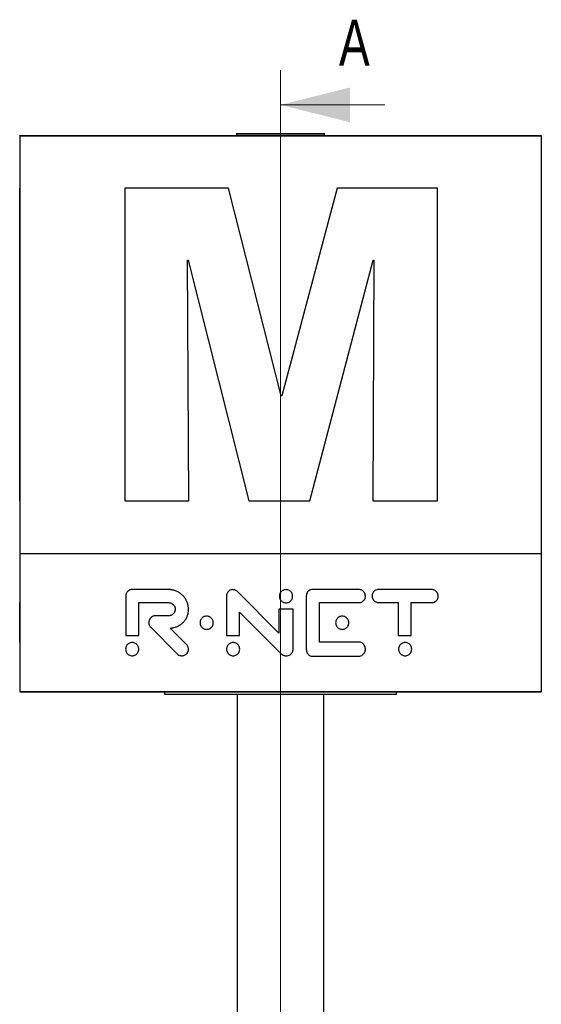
# Model space of a CAD drawing. Header units: millimetres. Extents: x 7 to 203, y 7 to 289.
# Tile 5 of 7: x 99 to 129, y 148 to 205. Entities that reach past the tile are written whole.
import ezdxf

# ---------------------------------------------------------------- set-up
doc = ezdxf.new("R2010")
doc.units = ezdxf.units.MM
doc.styles.add('SLDTEXTSTYLE1', font='TXT', dxfattribs={"width": 0.75})

msp = doc.modelspace()

# ---------------------------------------------------------------- linework, layer by layer
at = {"color": 7, "linetype": 'Continuous', "lineweight": 18}
for p, q in [((113.76803, 40.75358), (113.76803, 202.20633)), ((119.76803, 200.20633), (113.76803, 200.20633))]:
    msp.add_line(p, q, dxfattribs=at)
at = {"color": 7, "linetype": 'Continuous', "lineweight": 25}
for p, q in [((98.76803, 198.44289), (128.76803, 198.44289)), ((98.76803, 198.44289), (98.76803, 198.43955)), ((98.76803, 198.43955), (128.76803, 198.43955)), ((98.77136, 198.43622), (98.76803, 198.43955)), ((98.77136, 198.43622), (98.77136, 174.40716)), ((98.77136, 198.43622), (128.7647, 198.43622)), ((111.22803, 198.55955), (111.22803, 198.45955)), ((111.22803, 198.55955), (116.30803, 198.55955)), ((111.22803, 198.45955), (116.30803, 198.45955)), ((111.26803, 198.45955), (111.26803, 198.44289)), ((116.26803, 198.44289), (116.26803, 198.45955)), ((116.30803, 198.45955), (116.30803, 198.55955)), ((128.76803, 198.43955), (128.7647, 198.43622)), ((128.7647, 198.43622), (128.7647, 174.40716)), ((128.76803, 198.44289), (128.76803, 198.43955)), ((98.76803, 177.42693), (98.76803, 195.41978)), ((98.77136, 195.41978), (98.76803, 195.41978)), ((104.80759, 195.41978), (104.80759, 177.42693)), ((110.77667, 195.41978), (104.80759, 195.41978)), ((113.80733, 183.46649), (110.77667, 195.41978)), ((117.0226, 195.41978), (113.84867, 183.46649)), ((122.80043, 195.41978), (117.0226, 195.41978)), ((122.80043, 177.42693), (122.80043, 195.41978)), ((128.7647, 195.41978), (128.76803, 195.41978)), ((128.76803, 195.41978), (128.76803, 177.42693)), ((108.50361, 177.42693), (108.42168, 191.26758)), ((108.42168, 191.26758), (108.46251, 191.26758)), ((108.46251, 191.26758), (111.94408, 177.42693)), ((115.44617, 177.42693), (119.09083, 191.26758)), ((119.13187, 191.26758), (119.07049, 177.42693)), ((119.09083, 191.26758), (119.13187, 191.26758)), ((113.84867, 183.46649), (113.80733, 183.46649)), ((98.77136, 177.42693), (98.76803, 177.42693)), ((104.80759, 177.42693), (108.50361, 177.42693)), ((111.94408, 177.42693), (115.44617, 177.42693)), ((119.07049, 177.42693), (122.80043, 177.42693)), ((128.7647, 177.42693), (128.76803, 177.42693)), ((98.7697, 174.40716), (98.7697, 166.44122)), ((98.7697, 174.40716), (128.76636, 174.40716)), ((128.76636, 174.40716), (128.76636, 166.44122)), ((98.7697, 172.33106), (98.76803, 172.33106)), ((107.33301, 172.33106), (105.24029, 172.33106)), ((113.67818, 169.81802), (111.29843, 172.21249)), ((118.27187, 172.33106), (115.60874, 172.33106)), ((122.45736, 172.33106), (119.41313, 172.33106)), ((128.76636, 172.33106), (128.76803, 172.33106)), ((98.7697, 171.95365), (98.76803, 171.95365)), ((104.8705, 171.94357), (104.8705, 169.68875)), ((110.65841, 171.94357), (110.65841, 169.68875)), ((115.25098, 171.94357), (115.25098, 168.90008)), ((128.76636, 171.94357), (128.76803, 171.94357)), ((128.76803, 171.94357), (128.76803, 169.68875)), ((98.7697, 171.57612), (98.76803, 171.57612)), ((98.76803, 169.68875), (98.76803, 171.57612)), ((105.62544, 171.57612), (107.33301, 171.57612)), ((105.62544, 169.68875), (105.62544, 171.57612)), ((113.67818, 171.19864), (113.67818, 169.81802)), ((114.49604, 171.19864), (113.67818, 171.19864)), ((114.49604, 168.90008), (114.49604, 171.19864)), ((116.00593, 169.31128), (116.00593, 171.57612)), ((116.00593, 171.57612), (118.27187, 171.57612)), ((119.41313, 171.57612), (120.5356, 171.57612)), ((120.5356, 171.57612), (120.5356, 169.68875)), ((121.29054, 171.57612), (122.45736, 171.57612)), ((121.29054, 169.68875), (121.29054, 171.57612)), ((107.33301, 170.82117), (106.57177, 170.82117)), ((111.41335, 171.02508), (113.8123, 168.63166)), ((111.41335, 169.68875), (111.41335, 171.02508)), ((106.30304, 170.15734), (107.82478, 168.63301)), ((108.36322, 169.16912), (107.42135, 170.11101)), ((98.7697, 169.68875), (98.76803, 169.68875)), ((98.76803, 169.31128), (98.76803, 169.68875)), ((104.8705, 169.68875), (105.62544, 169.68875)), ((110.65841, 169.68875), (111.41335, 169.68875)), ((120.5356, 169.68875), (121.29054, 169.68875)), ((128.76636, 169.68875), (128.76803, 169.68875)), ((128.76803, 169.68875), (128.76803, 169.28591)), ((98.7697, 169.31128), (98.76803, 169.31128)), ((98.7697, 168.90008), (98.76803, 168.90008)), ((118.27187, 169.31128), (116.00593, 169.31128)), ((128.76636, 168.90008), (128.76803, 168.90008)), ((98.7697, 168.49343), (98.76803, 168.49343)), ((115.60874, 168.49343), (118.27187, 168.49343)), ((128.76636, 168.51954), (128.76803, 168.51954)), ((128.76636, 168.49343), (128.76803, 168.49343)), ((98.7697, 166.44122), (98.76803, 166.43955)), ((98.76803, 166.43955), (128.76803, 166.43955)), ((128.76636, 166.44122), (98.7697, 166.44122)), ((107.10136, 166.43955), (107.10136, 166.30622)), ((107.10136, 166.30622), (120.4347, 166.30622)), ((111.26803, 166.30622), (111.26803, 45.07289)), ((116.26803, 45.07289), (116.26803, 166.30622)), ((120.4347, 166.30622), (120.4347, 166.43955)), ((128.76803, 166.43955), (128.76636, 166.44122))]:
    msp.add_line(p, q, dxfattribs=at)
for points, knots in [([(105.24029, 172.33106), (105.20244, 172.32768), (105.12824, 172.32106), (105.0288, 172.26859), (104.95519, 172.19798), (104.90607, 172.11724), (104.87618, 172.03332), (104.87241, 171.9738), (104.8705, 171.94357)], [0, 0, 0, 0, 0.19037956, 0.37325814, 0.55510198, 0.69986066, 0.84759407, 1, 1, 1, 1]), ([(108.47449, 171.18636), (108.47091, 171.25572), (108.46384, 171.39257), (108.40748, 171.58919), (108.32161, 171.76992), (108.2064, 171.93154), (108.06684, 172.06995), (107.90641, 172.18259), (107.72859, 172.26602), (107.53544, 172.32074), (107.40111, 172.32759), (107.33301, 172.33106)], [0, 0, 0, 0, 0.115886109, 0.228607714, 0.339453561, 0.449326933, 0.558890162, 0.666771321, 0.775580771, 0.886227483, 1, 1, 1, 1]), ([(111.03391, 172.32406), (110.99594, 172.3208), (110.92148, 172.31442), (110.82097, 172.26392), (110.74568, 172.19521), (110.69512, 172.11592), (110.66425, 172.03286), (110.66038, 171.97368), (110.65841, 171.94357)], [0, 0, 0, 0, 0.19139652, 0.37532952, 0.55717578, 0.70118158, 0.84796672, 1, 1, 1, 1]), ([(111.29843, 172.21249), (111.27819, 172.23058), (111.23779, 172.26671), (111.1694, 172.30081), (111.10067, 172.32072), (111.05647, 172.32293), (111.03391, 172.32406)], [0, 0, 0, 0, 0.27563976, 0.55031823, 0.77056921, 1, 1, 1, 1]), ([(114.46716, 171.94357), (114.46455, 171.97771), (114.45941, 172.04484), (114.41884, 172.13742), (114.35879, 172.2156), (114.28051, 172.27603), (114.18796, 172.31513), (114.08664, 172.3286), (113.98529, 172.31512), (113.89263, 172.27604), (113.81425, 172.21561), (113.75411, 172.13743), (113.71348, 172.04485), (113.70833, 171.97771), (113.70571, 171.94357)], [0, 0, 0, 0, 0.08560825, 0.16833445, 0.24992045, 0.33150645, 0.41423265, 0.4998409, 0.58555032, 0.66836531, 0.75001853, 0.83164596, 0.91438959, 1, 1, 1, 1]), ([(114.46716, 171.94357), (114.46455, 171.97771), (114.45941, 172.04484), (114.41884, 172.13742), (114.35879, 172.2156), (114.28051, 172.27603), (114.18796, 172.31513), (114.08664, 172.3286), (113.98529, 172.31512), (113.89263, 172.27604), (113.81425, 172.21561), (113.75411, 172.13743), (113.71348, 172.04485), (113.70833, 171.97771), (113.70571, 171.94357)], [0, 0, 0, 0, 0.08560825, 0.16833445, 0.24992045, 0.33150645, 0.41423265, 0.4998409, 0.58555032, 0.66836531, 0.75001853, 0.83164596, 0.91438959, 1, 1, 1, 1]), ([(115.60874, 172.33106), (115.57123, 172.32774), (115.49816, 172.32129), (115.40072, 172.26863), (115.32058, 172.18746), (115.26246, 172.07598), (115.25487, 171.98843), (115.25098, 171.94357)], [0, 0, 0, 0, 0.19126961, 0.37268582, 0.55306778, 0.77102809, 1, 1, 1, 1]), ([(118.65266, 171.95396), (118.64939, 171.99201), (118.64299, 172.06667), (118.59244, 172.1675), (118.5237, 172.24316), (118.44434, 172.29405), (118.36122, 172.32516), (118.30199, 172.32907), (118.27187, 172.33106)], [0, 0, 0, 0, 0.19136951, 0.37549835, 0.55753524, 0.70156861, 0.84822826, 1, 1, 1, 1]), ([(119.41313, 172.33106), (119.37503, 172.32785), (119.30023, 172.32155), (119.19885, 172.27193), (119.12228, 172.20412), (119.07058, 172.12548), (119.03889, 172.04278), (119.03492, 171.98371), (119.03289, 171.95365)], [0, 0, 0, 0, 0.19172436, 0.37642053, 0.55858542, 0.70231535, 0.8484997, 1, 1, 1, 1]), ([(122.8376, 171.95365), (122.83434, 171.9917), (122.82796, 172.06637), (122.77755, 172.16726), (122.70894, 172.24302), (122.6297, 172.29399), (122.54666, 172.32516), (122.48747, 172.32907), (122.45736, 172.33106)], [0, 0, 0, 0, 0.19146209, 0.37566769, 0.55770185, 0.70167894, 0.84826624, 1, 1, 1, 1]), ([(113.70571, 171.94357), (113.70832, 171.90944), (113.71347, 171.84233), (113.75411, 171.74981), (113.81425, 171.67175), (113.89265, 171.61145), (113.98531, 171.57248), (114.08664, 171.55906), (114.18794, 171.57248), (114.28049, 171.61146), (114.35878, 171.67176), (114.41884, 171.74983), (114.45941, 171.84234), (114.46455, 171.90944), (114.46716, 171.94357)], [0, 0, 0, 0, 0.08564278, 0.16836409, 0.249953, 0.33158364, 0.41440941, 0.50015926, 0.58580788, 0.66854477, 0.75010811, 0.83165553, 0.91435938, 1, 1, 1, 1]), ([(113.70571, 171.94357), (113.70832, 171.90944), (113.71347, 171.84233), (113.75411, 171.74981), (113.81425, 171.67175), (113.89265, 171.61145), (113.98531, 171.57248), (114.08664, 171.55906), (114.18794, 171.57248), (114.28049, 171.61146), (114.35878, 171.67176), (114.41884, 171.74983), (114.45941, 171.84234), (114.46455, 171.90944), (114.46716, 171.94357)], [0, 0, 0, 0, 0.08564278, 0.16836409, 0.249953, 0.33158364, 0.41440941, 0.50015926, 0.58580788, 0.66854477, 0.75010811, 0.83165553, 0.91435938, 1, 1, 1, 1]), ([(118.27187, 171.57612), (118.31002, 171.57933), (118.38492, 171.58565), (118.48643, 171.63534), (118.56311, 171.70324), (118.6149, 171.78197), (118.64665, 171.86475), (118.65063, 171.92387), (118.65266, 171.95396)], [0, 0, 0, 0, 0.19173101, 0.37646589, 0.55867402, 0.70241635, 0.84857504, 1, 1, 1, 1]), ([(119.03289, 171.95365), (119.03615, 171.91558), (119.04255, 171.84088), (119.09299, 171.73997), (119.16162, 171.6642), (119.24086, 171.61321), (119.32387, 171.58202), (119.38304, 171.57811), (119.41313, 171.57612)], [0, 0, 0, 0, 0.191505, 0.3757654, 0.55784792, 0.70183317, 0.84837826, 1, 1, 1, 1]), ([(122.45736, 171.57612), (122.49548, 171.57932), (122.57031, 171.58562), (122.67172, 171.63526), (122.74828, 171.7031), (122.79995, 171.78177), (122.83161, 171.86449), (122.83558, 171.92358), (122.8376, 171.95365)], [0, 0, 0, 0, 0.19179632, 0.37648214, 0.55860691, 0.70231275, 0.84849101, 1, 1, 1, 1]), ([(107.33301, 171.57612), (107.37111, 171.5729), (107.44594, 171.56658), (107.54737, 171.5169), (107.624, 171.44903), (107.67577, 171.37033), (107.70751, 171.28758), (107.71149, 171.22847), (107.71352, 171.1984)], [0, 0, 0, 0, 0.19162607, 0.37633146, 0.55856001, 0.70233602, 0.84853384, 1, 1, 1, 1]), ([(107.71352, 171.1984), (107.71026, 171.16034), (107.70385, 171.08566), (107.65332, 170.9848), (107.58461, 170.90911), (107.50531, 170.8582), (107.42227, 170.82707), (107.3631, 170.82316), (107.33301, 170.82117)], [0, 0, 0, 0, 0.19147371, 0.37568752, 0.55776461, 0.70177959, 0.84836453, 1, 1, 1, 1]), ([(107.42135, 170.11101), (107.48599, 170.11812), (107.61331, 170.13211), (107.79493, 170.18947), (107.96153, 170.27099), (108.11012, 170.37728), (108.23705, 170.50505), (108.34001, 170.6521), (108.41598, 170.81618), (108.46539, 170.99629), (108.47141, 171.12208), (108.47449, 171.18636)], [0, 0, 0, 0, 0.117154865, 0.230791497, 0.341749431, 0.450853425, 0.559014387, 0.665393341, 0.773223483, 0.884115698, 1, 1, 1, 1]), ([(106.30304, 170.70063), (106.27833, 170.67109), (106.22965, 170.61288), (106.19371, 170.50428), (106.18808, 170.40053), (106.20758, 170.30692), (106.24387, 170.22507), (106.28313, 170.18012), (106.30304, 170.15734)], [0, 0, 0, 0, 0.19073754, 0.37579914, 0.55909232, 0.70355587, 0.84972705, 1, 1, 1, 1]), ([(106.57177, 170.82117), (106.5445, 170.81895), (106.48932, 170.81446), (106.3943, 170.77705), (106.33791, 170.72983), (106.30304, 170.70063)], [0, 0, 0, 0, 0.27161807, 0.54955963, 1, 1, 1, 1]), ([(109.90122, 170.42152), (109.8986, 170.4556), (109.89345, 170.52266), (109.85288, 170.61516), (109.79287, 170.69335), (109.71466, 170.75385), (109.6222, 170.79304), (109.521, 170.80656), (109.41976, 170.79303), (109.32721, 170.75385), (109.24887, 170.69336), (109.18874, 170.61518), (109.14805, 170.52267), (109.14288, 170.4556), (109.14025, 170.42152)], [0, 0, 0, 0, 0.08551686, 0.16825217, 0.24989666, 0.33153806, 0.4142774, 0.49984328, 0.58545209, 0.66827287, 0.75000121, 0.83171158, 0.91447879, 1, 1, 1, 1]), ([(109.90122, 170.42152), (109.8986, 170.4556), (109.89345, 170.52266), (109.85288, 170.61516), (109.79287, 170.69335), (109.71466, 170.75385), (109.6222, 170.79304), (109.521, 170.80656), (109.41976, 170.79303), (109.32721, 170.75385), (109.24887, 170.69336), (109.18874, 170.61518), (109.14805, 170.52267), (109.14288, 170.4556), (109.14025, 170.42152)], [0, 0, 0, 0, 0.08551686, 0.16825217, 0.24989666, 0.33153806, 0.4142774, 0.49984328, 0.58545209, 0.66827287, 0.75000121, 0.83171158, 0.91447879, 1, 1, 1, 1]), ([(117.70142, 170.42152), (117.6988, 170.4556), (117.69363, 170.52267), (117.653, 170.61517), (117.59292, 170.69335), (117.51465, 170.75385), (117.42214, 170.79303), (117.32089, 170.80656), (117.21963, 170.79304), (117.12706, 170.75387), (117.04879, 170.69336), (116.98875, 170.61517), (116.94817, 170.52266), (116.94301, 170.4556), (116.94039, 170.42152)], [0, 0, 0, 0, 0.085512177, 0.16825874, 0.249932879, 0.33161297, 0.414382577, 0.499949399, 0.585626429, 0.668432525, 0.750105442, 0.831758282, 0.914490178, 1, 1, 1, 1]), ([(117.70142, 170.42152), (117.6988, 170.4556), (117.69363, 170.52267), (117.653, 170.61517), (117.59292, 170.69335), (117.51465, 170.75385), (117.42214, 170.79303), (117.32089, 170.80656), (117.21963, 170.79304), (117.12706, 170.75387), (117.04879, 170.69336), (116.98875, 170.61517), (116.94817, 170.52266), (116.94301, 170.4556), (116.94039, 170.42152)], [0, 0, 0, 0, 0.085512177, 0.16825874, 0.249932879, 0.33161297, 0.414382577, 0.499949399, 0.585626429, 0.668432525, 0.750105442, 0.831758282, 0.914490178, 1, 1, 1, 1]), ([(109.14025, 170.42152), (109.14288, 170.38746), (109.14805, 170.32044), (109.18873, 170.22803), (109.24888, 170.14997), (109.32723, 170.08961), (109.41978, 170.05053), (109.521, 170.03704), (109.62218, 170.05053), (109.71464, 170.0896), (109.79286, 170.14998), (109.85288, 170.22805), (109.89345, 170.32045), (109.8986, 170.38746), (109.90122, 170.42152)], [0, 0, 0, 0, 0.08552398, 0.16826024, 0.24993723, 0.33165427, 0.41449756, 0.50015692, 0.58577332, 0.66853509, 0.75016507, 0.83177607, 0.91448037, 1, 1, 1, 1]), ([(109.14025, 170.42152), (109.14288, 170.38746), (109.14805, 170.32044), (109.18873, 170.22803), (109.24888, 170.14997), (109.32723, 170.08961), (109.41978, 170.05053), (109.521, 170.03704), (109.62218, 170.05053), (109.71464, 170.0896), (109.79286, 170.14998), (109.85288, 170.22805), (109.89345, 170.32045), (109.8986, 170.38746), (109.90122, 170.42152)], [0, 0, 0, 0, 0.08552398, 0.16826024, 0.24993723, 0.33165427, 0.41449756, 0.50015692, 0.58577332, 0.66853509, 0.75016507, 0.83177607, 0.91448037, 1, 1, 1, 1]), ([(116.94039, 170.42152), (116.94301, 170.38746), (116.94816, 170.32045), (116.98874, 170.22804), (117.0488, 170.14997), (117.12708, 170.08959), (117.21964, 170.05052), (117.32089, 170.03705), (117.42213, 170.05053), (117.51463, 170.08961), (117.59291, 170.14998), (117.653, 170.22804), (117.69364, 170.32044), (117.6988, 170.38746), (117.70142, 170.42152)], [0, 0, 0, 0, 0.08551258, 0.16821348, 0.24983285, 0.33149441, 0.414323, 0.50005062, 0.58566796, 0.66846003, 0.75012876, 0.83176947, 0.91448506, 1, 1, 1, 1]), ([(116.94039, 170.42152), (116.94301, 170.38746), (116.94816, 170.32045), (116.98874, 170.22804), (117.0488, 170.14997), (117.12708, 170.08959), (117.21964, 170.05052), (117.32089, 170.03705), (117.42213, 170.05053), (117.51463, 170.08961), (117.59291, 170.14998), (117.653, 170.22804), (117.69364, 170.32044), (117.6988, 170.38746), (117.70142, 170.42152)], [0, 0, 0, 0, 0.08551258, 0.16821348, 0.24983285, 0.33149441, 0.414323, 0.50005062, 0.58566796, 0.66846003, 0.75012876, 0.83176947, 0.91448506, 1, 1, 1, 1]), ([(105.6208, 168.90008), (105.61819, 168.93415), (105.61304, 169.00117), (105.57247, 169.0936), (105.51244, 169.17168), (105.43421, 169.23206), (105.34173, 169.27114), (105.24051, 169.28461), (105.13927, 169.27114), (105.04673, 169.23207), (104.96846, 169.17168), (104.90842, 169.0936), (104.86785, 169.00117), (104.8627, 168.93415), (104.86008, 168.90008)], [0, 0, 0, 0, 0.08554037, 0.16825795, 0.24987794, 0.3315169, 0.41429194, 0.49992909, 0.58563973, 0.66845735, 0.75011587, 0.83174177, 0.91445977, 1, 1, 1, 1]), ([(105.6208, 168.90008), (105.61819, 168.93415), (105.61304, 169.00117), (105.57247, 169.0936), (105.51244, 169.17168), (105.43421, 169.23206), (105.34173, 169.27114), (105.24051, 169.28461), (105.13927, 169.27114), (105.04673, 169.23207), (104.96846, 169.17168), (104.90842, 169.0936), (104.86785, 169.00117), (104.8627, 168.93415), (104.86008, 168.90008)], [0, 0, 0, 0, 0.08554037, 0.16825795, 0.24987794, 0.3315169, 0.41429194, 0.49992909, 0.58563973, 0.66845735, 0.75011587, 0.83174177, 0.91445977, 1, 1, 1, 1]), ([(104.86008, 168.90008), (104.8627, 168.86595), (104.86784, 168.79882), (104.90841, 168.70624), (104.96845, 168.62805), (105.04672, 168.56759), (105.13926, 168.52847), (105.24051, 168.51499), (105.34174, 168.52848), (105.43422, 168.5676), (105.51246, 168.62806), (105.57248, 168.70625), (105.61304, 168.79882), (105.61819, 168.86595), (105.6208, 168.90008)], [0, 0, 0, 0, 0.08563241, 0.16839801, 0.25002943, 0.33165949, 0.41442514, 0.50007084, 0.58564312, 0.66836623, 0.74997675, 0.83160227, 0.91436745, 1, 1, 1, 1]), ([(104.86008, 168.90008), (104.8627, 168.86595), (104.86784, 168.79882), (104.90841, 168.70624), (104.96845, 168.62805), (105.04672, 168.56759), (105.13926, 168.52847), (105.24051, 168.51499), (105.34174, 168.52848), (105.43422, 168.5676), (105.51246, 168.62806), (105.57248, 168.70625), (105.61304, 168.79882), (105.61819, 168.86595), (105.6208, 168.90008)], [0, 0, 0, 0, 0.08563241, 0.16839801, 0.25002943, 0.33165949, 0.41442514, 0.50007084, 0.58564312, 0.66836623, 0.74997675, 0.83160227, 0.91436745, 1, 1, 1, 1]), ([(108.36322, 168.63178), (108.38782, 168.66114), (108.43612, 168.71878), (108.47218, 168.82598), (108.4778, 168.92832), (108.45831, 169.02065), (108.42202, 169.10164), (108.38304, 169.14637), (108.36322, 169.16912)], [0, 0, 0, 0, 0.19165324, 0.37623888, 0.55844864, 0.70231547, 0.84861123, 1, 1, 1, 1]), ([(111.42321, 168.90008), (111.42059, 168.93415), (111.41543, 169.00118), (111.37481, 169.0936), (111.31472, 169.17168), (111.23643, 169.23206), (111.14392, 169.27113), (111.0427, 169.28462), (110.94147, 169.27113), (110.84892, 169.23205), (110.77058, 169.17168), (110.71042, 169.09361), (110.66973, 169.00119), (110.66457, 168.93415), (110.66194, 168.90008)], [0, 0, 0, 0, 0.08552035, 0.16823146, 0.24986078, 0.33151799, 0.41430688, 0.49993708, 0.58556469, 0.66838415, 0.75008352, 0.83174806, 0.91447713, 1, 1, 1, 1]), ([(111.42321, 168.90008), (111.42059, 168.93415), (111.41543, 169.00118), (111.37481, 169.0936), (111.31472, 169.17168), (111.23643, 169.23206), (111.14392, 169.27113), (111.0427, 169.28462), (110.94147, 169.27113), (110.84892, 169.23205), (110.77058, 169.17168), (110.71042, 169.09361), (110.66973, 169.00119), (110.66457, 168.93415), (110.66194, 168.90008)], [0, 0, 0, 0, 0.08552035, 0.16823146, 0.24986078, 0.33151799, 0.41430688, 0.49993708, 0.58556469, 0.66838415, 0.75008352, 0.83174806, 0.91447713, 1, 1, 1, 1]), ([(110.66194, 168.90008), (110.66456, 168.86594), (110.66973, 168.7988), (110.71041, 168.70623), (110.77056, 168.62805), (110.84891, 168.5676), (110.94146, 168.52849), (111.0427, 168.51499), (111.14392, 168.52848), (111.23645, 168.5676), (111.31474, 168.62805), (111.37482, 168.70624), (111.41544, 168.79881), (111.42059, 168.86595), (111.42321, 168.90008)], [0, 0, 0, 0, 0.08561504, 0.16839167, 0.25006167, 0.33173253, 0.41450006, 0.50006283, 0.5856282, 0.66836517, 0.74999393, 0.83162876, 0.91438747, 1, 1, 1, 1]), ([(110.66194, 168.90008), (110.66456, 168.86594), (110.66973, 168.7988), (110.71041, 168.70623), (110.77056, 168.62805), (110.84891, 168.5676), (110.94146, 168.52849), (111.0427, 168.51499), (111.14392, 168.52848), (111.23645, 168.5676), (111.31474, 168.62805), (111.37482, 168.70624), (111.41544, 168.79881), (111.42059, 168.86595), (111.42321, 168.90008)], [0, 0, 0, 0, 0.08561504, 0.16839167, 0.25006167, 0.33173253, 0.41450006, 0.50006283, 0.5856282, 0.66836517, 0.74999393, 0.83162876, 0.91438747, 1, 1, 1, 1]), ([(114.09842, 168.51954), (114.13709, 168.52289), (114.21372, 168.52954), (114.31829, 168.57981), (114.39907, 168.64795), (114.45468, 168.72713), (114.48934, 168.81028), (114.49379, 168.86991), (114.49604, 168.90008)], [0, 0, 0, 0, 0.19027233, 0.37706495, 0.56189786, 0.70643083, 0.85148915, 1, 1, 1, 1]), ([(115.25098, 168.90008), (115.25389, 168.8613), (115.25963, 168.78464), (115.30384, 168.67845), (115.36594, 168.5948), (115.44032, 168.53662), (115.5206, 168.50027), (115.57897, 168.49574), (115.60874, 168.49343)], [0, 0, 0, 0, 0.19358279, 0.38264091, 0.5667391, 0.70892677, 0.85159315, 1, 1, 1, 1]), ([(118.65266, 168.9026), (118.64925, 168.94156), (118.64246, 169.01922), (118.59226, 169.12576), (118.52437, 169.2093), (118.44523, 169.26748), (118.36201, 169.30412), (118.30209, 169.30888), (118.27187, 169.31128)], [0, 0, 0, 0, 0.18936567, 0.37744832, 0.56383893, 0.70877991, 0.85312771, 1, 1, 1, 1]), ([(118.27187, 168.49343), (118.31019, 168.49734), (118.38636, 168.50513), (118.48761, 168.56329), (118.56332, 168.63896), (118.61461, 168.72409), (118.64636, 168.81082), (118.65055, 168.87195), (118.65266, 168.9026)], [0, 0, 0, 0, 0.18591383, 0.36947736, 0.55512545, 0.70267258, 0.85094161, 1, 1, 1, 1]), ([(121.31561, 168.90008), (121.31299, 168.93415), (121.30785, 169.00116), (121.26733, 169.09359), (121.20734, 169.17168), (121.12912, 169.23207), (121.03662, 169.27115), (120.93533, 169.28461), (120.83402, 169.27115), (120.74143, 169.23208), (120.66316, 169.17169), (120.60316, 169.0936), (120.56264, 169.00116), (120.5575, 168.93415), (120.55489, 168.90008)], [0, 0, 0, 0, 0.08553032, 0.16822746, 0.24981903, 0.33143541, 0.41421436, 0.4999036, 0.58569674, 0.66853399, 0.7501755, 0.83177335, 0.91447003, 1, 1, 1, 1]), ([(121.31561, 168.90008), (121.31299, 168.93415), (121.30785, 169.00116), (121.26733, 169.09359), (121.20734, 169.17168), (121.12912, 169.23207), (121.03662, 169.27115), (120.93533, 169.28461), (120.83402, 169.27115), (120.74143, 169.23208), (120.66316, 169.17169), (120.60316, 169.0936), (120.56264, 169.00116), (120.5575, 168.93415), (120.55489, 168.90008)], [0, 0, 0, 0, 0.08553032, 0.16822746, 0.24981903, 0.33143541, 0.41421436, 0.4999036, 0.58569674, 0.66853399, 0.7501755, 0.83177335, 0.91447003, 1, 1, 1, 1]), ([(120.55489, 168.90008), (120.5575, 168.86595), (120.56263, 168.79883), (120.60315, 168.70625), (120.66315, 168.62804), (120.74141, 168.56758), (120.83401, 168.52846), (120.93533, 168.51499), (121.03662, 168.52847), (121.12914, 168.56759), (121.20736, 168.62805), (121.26734, 168.70625), (121.30786, 168.79883), (121.31299, 168.86595), (121.31561, 168.90008)], [0, 0, 0, 0, 0.08562215, 0.16836645, 0.24996985, 0.33158291, 0.41436817, 0.50009631, 0.58572064, 0.66844765, 0.7500356, 0.83163274, 0.9143775, 1, 1, 1, 1]), ([(120.55489, 168.90008), (120.5575, 168.86595), (120.56263, 168.79883), (120.60315, 168.70625), (120.66315, 168.62804), (120.74141, 168.56758), (120.83401, 168.52846), (120.93533, 168.51499), (121.03662, 168.52847), (121.12914, 168.56759), (121.20736, 168.62805), (121.26734, 168.70625), (121.30786, 168.79883), (121.31299, 168.86595), (121.31561, 168.90008)], [0, 0, 0, 0, 0.08562215, 0.16836645, 0.24996985, 0.33158291, 0.41436817, 0.50009631, 0.58572064, 0.66844765, 0.7500356, 0.83163274, 0.9143775, 1, 1, 1, 1]), ([(107.82478, 168.63301), (107.85412, 168.60838), (107.91178, 168.55995), (108.01916, 168.5237), (108.12178, 168.51776), (108.21444, 168.53695), (108.29568, 168.57301), (108.34046, 168.61198), (108.36322, 168.63178)], [0, 0, 0, 0, 0.19131101, 0.37608392, 0.55864285, 0.70266807, 0.84890221, 1, 1, 1, 1]), ([(113.8123, 168.63166), (113.83391, 168.61328), (113.87818, 168.57561), (113.95389, 168.54308), (114.02811, 168.52317), (114.07508, 168.52074), (114.09842, 168.51954)], [0, 0, 0, 0, 0.26950145, 0.5521786, 0.7775358, 1, 1, 1, 1])]:
    msp.add_open_spline(points, degree=3, knots=knots, dxfattribs=at)
at = {"color": 7, "linetype": 'Continuous', "lineweight": 18}
msp.add_solid([(113.76803, 200.20633), (117.76803, 199.20633), (117.76803, 201.20633)], dxfattribs=at)

# ---------------------------------------------------------------- texts
at = {"color": 7, "linetype": 'Continuous', "insert": (117.12928, 205.10686), "char_height": 2.64583, "attachment_point": 1, "style": 'SLDTEXTSTYLE1'}
msp.add_mtext('A', dxfattribs=at)

doc.saveas('drawing.dxf')
